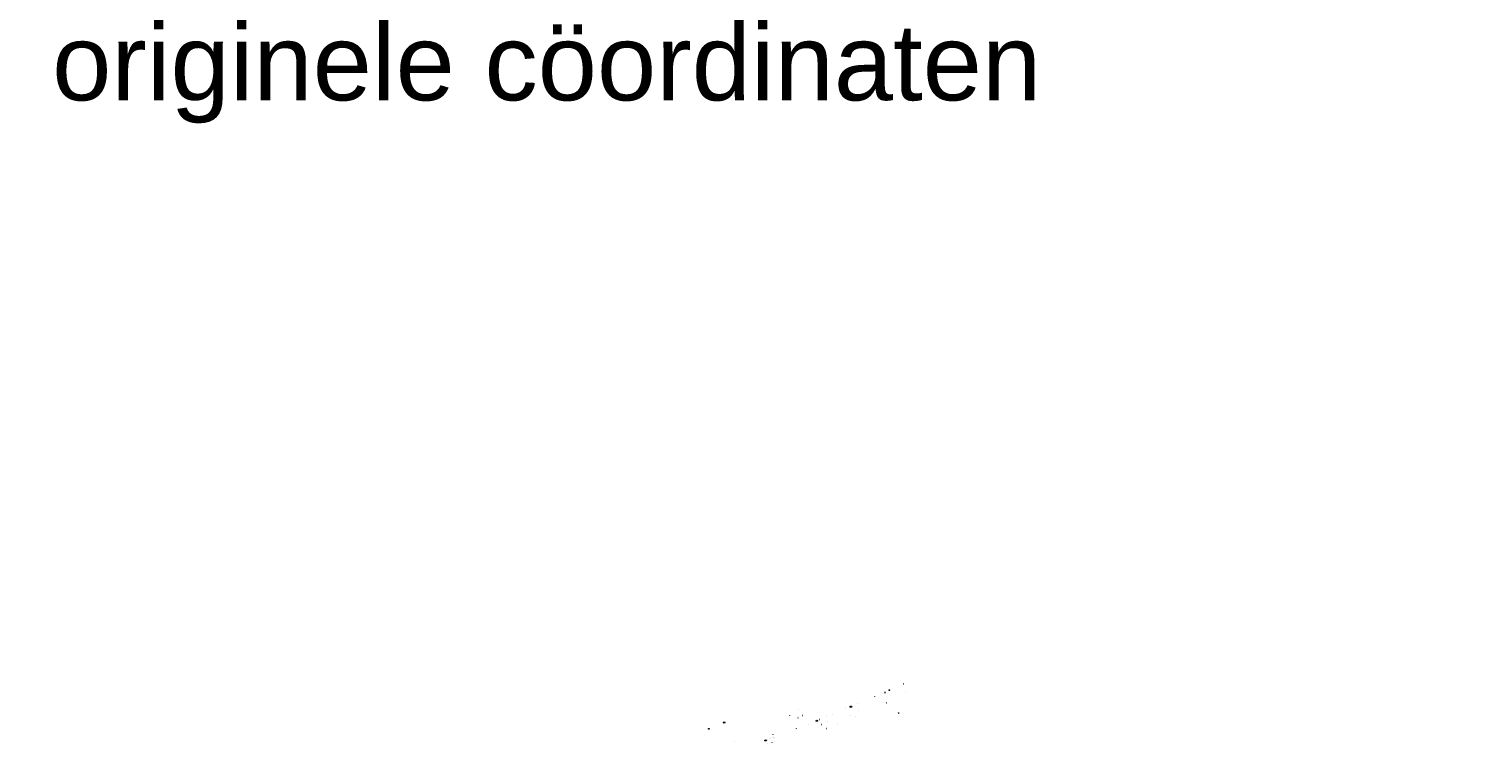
# Model space of a CAD drawing. Extents: x 102676 to 106538, y 417474 to 420545.
# Tile 73 of 112: x 102676 to 104583, y 419608 to 420545. Entities that reach past the tile are written whole.
import ezdxf
from ezdxf.enums import TextEntityAlignment as Align

# ---------------------------------------------------------------- set-up
doc = ezdxf.new("R2010")
doc.units = 0
doc.layers.get('0').update_dxf_attribs({"lineweight": 25})
for name, color, linetype, lineweight in [('B-BH-OG-TOPOGRAFIE_TERREIN_GROEN_BOS-G', 8, 'Continuous', 25), ('B-WE-KL-OVERIG_HULPSTUK-S @ 0.5', 8, 'Continuous', 25), ('B-WE-KL-WATER-S @ 0.5', 170, 'Continuous', 25), ('B-WE-KL-WATER_HULPSTUK-S @ 0.5', 170, 'Continuous', 25), ('N-WE-VH-VERHARDING_ASFALT-GD', 252, 'Continuous', 25), ('X-XX-AL-TEKENBLAD_VERKLARING-T70', 253, 'Continuous', 25)]:
    doc.layers.add(name, color=color, linetype=linetype, lineweight=lineweight)
doc.styles.add('NLCS-ISO', font='NLCS-ISO.ttf')
doc.styles.get("Standard").update_dxf_attribs({"font": 'arial.ttf'})

# ---------------------------------------------------------------- blocks, each defined once
blk = doc.blocks.new('SKL-WTB_HULP_OVERIG-SO')
at = {"color": 0, "linetype": 'ByBlock', "lineweight": 18}
for points in [[(-0.1, 0.1), (0.1, -0.1)], [(0.1, 0.1), (-0.1, -0.1)]]:
    blk.add_lwpolyline(points, dxfattribs=at)
at = {"color": 0, "linetype": 'ByBlock', "lineweight": 18, "style": 'NLCS-ISO', "flags": 1}
for tag, p in [('TYPE', (1.5, 0)), ('LABEL', (1.5, -1.5)), ('OMSCHRIJVING', (1.5, -3))]:
    blk.add_attdef(tag, p, '', height=1, dxfattribs=at)
blk = doc.blocks.new('SKL-WTB_HULP_AFSLUITER-SO')
at = {"color": 0, "linetype": 'ByBlock', "lineweight": 18}
blk.add_lwpolyline([(0, 0.8), (0, -0.8)], dxfattribs=at)
blk.add_circle((0, 0), 1, dxfattribs=at)
at = {"color": 0, "linetype": 'ByBlock', "lineweight": 18, "style": 'NLCS-ISO', "flags": 1}
for tag, p in [('TYPE', (1.5, 0)), ('LABEL', (1.5, -1.5)), ('OMSCHRIJVING', (1.5, -3))]:
    blk.add_attdef(tag, p, '', height=1, dxfattribs=at)
blk = doc.blocks.new('SKL-WATER_BRANDKRAAN_BRANDPUT-SO')
at = {"color": 0, "linetype": 'ByBlock', "lineweight": 18}
blk.add_ellipse((0, 0), major_axis=(2.5, 0), ratio=0.54, dxfattribs=at)
at = {"color": 0, "linetype": 'ByBlock', "lineweight": 18, "style": 'NLCS-ISO'}
blk.add_text('bk', height=1.5, dxfattribs=at).set_placement((0.2, 0), align=Align.MIDDLE_CENTER)

msp = doc.modelspace()

# ---------------------------------------------------------------- linework, layer by layer
at = {"layer": 'B-BH-OG-TOPOGRAFIE_TERREIN_GROEN_BOS-G', "transparency": 33554687}
msp.add_line((103799.346, 419674.863), (103797.924, 419674.969), dxfattribs=at)

# ---------------------------------------------------------------- block references
at = {"layer": 'B-WE-KL-OVERIG_HULPSTUK-S @ 0.5', "xscale": 0.5, "yscale": 0.5, "zscale": 0.5}
for p in [(103795.208, 419674.265), (103685.604, 419652.267), (103800.253, 419661.512), (103673.233, 419645.137), (103736.179, 419633.575), (103759.808, 419643.937), (103721.664, 419627.997), (103600.676, 419611.076)]:
    msp.add_blockref('SKL-WTB_HULP_OVERIG-SO', p, dxfattribs=at)
at = {"layer": 'B-WE-KL-WATER-S @ 0.5', "xscale": 0.5, "yscale": 0.5, "zscale": 0.5}
for p in [(103753.654, 419656.468), (103587.632, 419635.603), (103709.044, 419637.908), (103641.699, 419612.12)]:
    msp.add_blockref('SKL-WATER_BRANDKRAAN_BRANDPUT-SO', p, dxfattribs=at)
at = {"layer": 'B-WE-KL-WATER_HULPSTUK-S @ 0.5', "xscale": 0.5, "yscale": 0.5, "zscale": 0.5}
for name, p in [('SKL-WTB_HULP_OVERIG-SO', (103803.29, 419677.63)), ('SKL-WTB_HULP_AFSLUITER-SO', (103804.203, 419678.038)), ('SKL-WTB_HULP_OVERIG-SO', (103822.999, 419686.266)), ('SKL-WTB_HULP_OVERIG-SO', (103825.916, 419676.828)), ('SKL-WTB_HULP_OVERIG-SO', (103746.87, 419653.611)), ('SKL-WTB_HULP_OVERIG-SO', (103762.472, 419660.189)), ('SKL-WTB_HULP_OVERIG-SO', (103763.65, 419651.52)), ('SKL-WTB_HULP_OVERIG-SO', (103784.843, 419669.63)), ('SKL-WTB_HULP_OVERIG-SO', (103684.478, 419641.714)), ('SKL-WTB_HULP_OVERIG-SO', (103690.16, 419645.05)), ('SKL-WTB_HULP_OVERIG-SO', (103697.629, 419632.744)), ('SKL-WTB_HULP_OVERIG-SO', (103712.828, 419639.49)), ('SKL-WTB_HULP_OVERIG-SO', (103715.45, 419633.17)), ('SKL-WTB_HULP_OVERIG-SO', (103721.78, 419643.203)), ('SKL-WTB_HULP_OVERIG-SO', (103723.56, 419636.43)), ('SKL-WTB_HULP_OVERIG-SO', (103729.214, 419646.287)), ('SKL-WTB_HULP_OVERIG-SO', (103753.41, 419644.37)), ('SKL-WTB_HULP_OVERIG-SO', (103815.478, 419648.438)), ('SKL-WTB_HULP_OVERIG-SO', (103816.038, 419647.938)), ('SKL-WTB_HULP_OVERIG-SO', (103816.688, 419648.202)), ('SKL-WTB_HULP_AFSLUITER-SO', (103567.65, 419627.375)), ('SKL-WTB_HULP_OVERIG-SO', (103568.76, 419627.832)), ('SKL-WTB_HULP_OVERIG-SO', (103644.16, 419613.112)), ('SKL-WTB_HULP_OVERIG-SO', (103647.426, 419614.368)), ('SKL-WTB_HULP_OVERIG-SO', (103648.278, 419614.675)), ('SKL-WTB_HULP_OVERIG-SO', (103651.6, 419620.15)), ('SKL-WTB_HULP_OVERIG-SO', (103651.604, 419615.872)), ('SKL-WTB_HULP_OVERIG-SO', (103652.206, 419616.112)), ('SKL-WTB_HULP_OVERIG-SO', (103653.072, 419616.457)), ('SKL-WTB_HULP_OVERIG-SO', (103681.984, 419628.024)), ('SKL-WTB_HULP_OVERIG-SO', (103682.776, 419628.307)), ('SKL-WTB_HULP_OVERIG-SO', (103642.443, 419612.42)), ('SKL-WTB_HULP_OVERIG-SO', (103642.87, 419612.602)), ('SKL-WTB_HULP_OVERIG-SO', (103643.296, 419612.785)), ('SKL-WTB_HULP_OVERIG-SO', (103643.728, 419612.948)), ('SKL-WTB_HULP_OVERIG-SO', (103644.92, 419607.65)), ('SKL-WTB_HULP_OVERIG-SO', (103650.08, 419609.67)), ('SKL-WTB_HULP_OVERIG-SO', (103654.14, 419611.26))]:
    msp.add_blockref(name, p, dxfattribs=at)

# ---------------------------------------------------------------- texts
at = {"layer": 'N-WE-VH-VERHARDING_ASFALT-GD', "insert": (104582.5003, 420290.8545), "char_height": 0.245, "attachment_point": 1}
msp.add_mtext('\\P', dxfattribs=at)
at = {"layer": 'X-XX-AL-TEKENBLAD_VERKLARING-T70', "color": 52, "true_color": 0xc8c92d, "insert": (103354.9435, 420486.76), "char_height": 100, "attachment_point": 5}
msp.add_mtext_dynamic_manual_height_columns('originele cöordinaten', width=2530.448947, gutter_width=12.5, heights=[0], dxfattribs=at)

doc.saveas('drawing.dxf')
